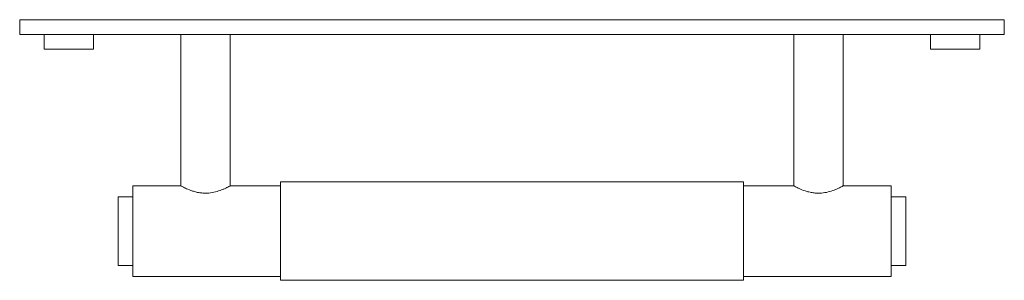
# Model space of a CAD drawing. Header units: millimetres. Extents: x -100 to 100, y -10 to 43.
import ezdxf

# ---------------------------------------------------------------- set-up
doc = ezdxf.new("R2010")
doc.units = ezdxf.units.MM

msp = doc.modelspace()

# ---------------------------------------------------------------- linework, layer by layer
at = {"color": 7, "linetype": 'Continuous', "lineweight": 15}
for p, q in [((100, 43), (-100, 43)), ((-100, 43), (-100, 40)), ((100, 43), (100, 40)), ((100, 40), (-100, 40)), ((-95, 40), (-95, 37)), ((-85, 37), (-85, 40)), ((-67.25, 40), (-67.25, 9.2)), ((-57.25, 9.19), (-57.25, 40)), ((57.25, 40), (57.25, 9.19)), ((67.25, 9.2), (67.25, 40)), ((85, 40), (85, 37)), ((95, 37), (95, 40)), ((-95, 37), (-85, 37)), ((95, 37), (85, 37)), ((47, 10), (-47, 10)), ((-47, 10), (-47, -10)), ((47, 10), (47, -10)), ((-67.25, 9.2), (-77, 9.2)), ((-77, 9.2), (-77, -9.2)), ((-47, 9.2), (-57.27, 9.2)), ((57.27, 9.2), (47, 9.2)), ((77, 9.2), (67.25, 9.2)), ((77, 9.2), (77, -9.2)), ((-77, 7), (-80, 7)), ((-80, 7), (-80, -7)), ((80, 7), (77, 7)), ((80, 7), (80, -7)), ((-80, -7), (-77, -7)), ((77, -7), (80, -7)), ((-77, -9.2), (-47, -9.2)), ((-47, -10), (47, -10)), ((47, -9.2), (77, -9.2))]:
    msp.add_line(p, q, dxfattribs=at)
for points, knots in [([(-67.25, 9.2), (-67.24, 9.19), (-67.22, 9.18), (-66.97, 9.05), (-66.38, 8.75), (-65.45, 8.34), (-64.49, 8.03), (-63.68, 7.84), (-62.82, 7.73), (-61.77, 7.71), (-60.52, 7.88), (-59.43, 8.21), (-58.66, 8.51), (-58.12, 8.75), (-57.68, 8.97), (-57.4, 9.12), (-57.26, 9.2), (-57.26, 9.19), (-57.27, 9.19)], [0, 0, 0, 0, 0.047981, 0.097466, 0.194307, 0.297771, 0.35371, 0.41147, 0.463643, 0.517895, 0.608259, 0.700717, 0.753538, 0.807704, 0.863642, 0.921529, 0.972273, 1, 1, 1, 1]), ([(57.27, 9.19), (57.26, 9.19), (57.25, 9.2), (57.55, 9.04), (58.32, 8.65), (59.31, 8.24), (60.32, 7.95), (61.15, 7.79), (62.01, 7.71), (63.04, 7.73), (64.26, 7.94), (65.32, 8.3), (66.06, 8.61), (66.56, 8.84), (66.95, 9.04), (67.2, 9.17), (67.23, 9.19), (67.25, 9.2)], [0, 0, 0, 0, 0.024822, 0.117989, 0.213417, 0.319421, 0.375501, 0.433548, 0.484018, 0.53643, 0.62561, 0.720466, 0.774549, 0.830101, 0.885534, 0.942969, 1, 1, 1, 1])]:
    msp.add_open_spline(points, degree=3, knots=knots, dxfattribs=at)

doc.saveas('drawing.dxf')
